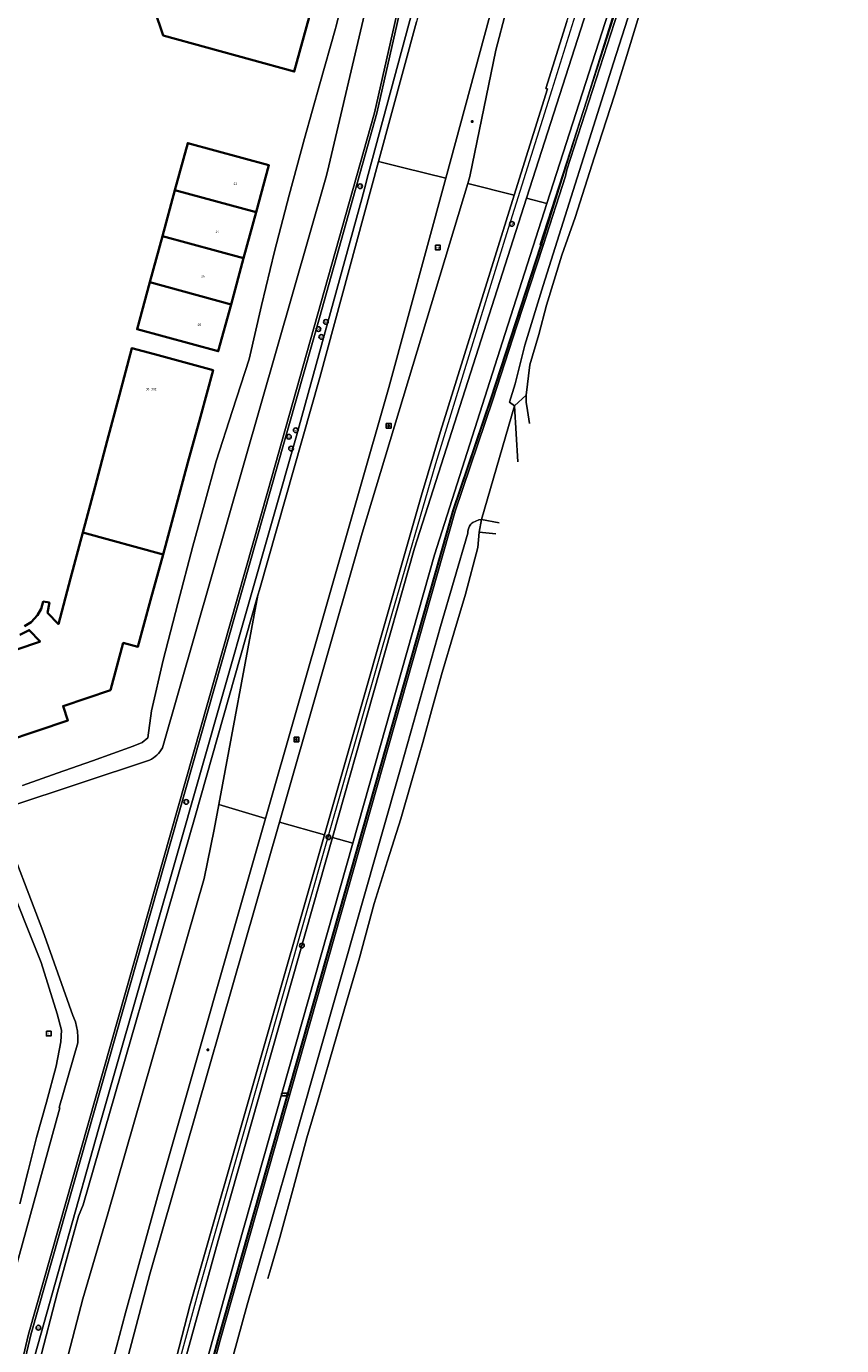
# Model space of a CAD drawing. Header units: metres. Extents: x 73718 to 76933, y 443658 to 446696.
# Tile 42 of 153: x 74917 to 75042, y 445190 to 445392. Entities that reach past the tile are written whole.
import ezdxf
from ezdxf.enums import TextEntityAlignment as Align

# ---------------------------------------------------------------- set-up
doc = ezdxf.new("R2010")
doc.units = ezdxf.units.M
for name, color, linetype, lineweight in [('B-WE-GK-BESCHOEIING-G', 130, 'GK-BESCHOEIING-SO', 18), ('B-WE-GK-KEERWAND_DAMWAND-G', 30, 'Continuous', 18), ('B-WE-GR-GRAS-GV', 60, 'Continuous', 13), ('B-WE-IE-MEUBILAIR-S', 7, 'Continuous', 25), ('B-WE-IE-MEUBILAIR_WEGMEUBILAIR-G', 7, 'Continuous', 18), ('B-WE-OG-BEBOUWING-GV', 7, 'Continuous', 35), ('B-WE-OG-BEBOUWING-T18', 10, 'Continuous', 18), ('B-WE-OG-TERREIN_ERF-GV', 7, 'Continuous', 18), ('B-WE-OG-TERREIN_OEVER-GV', 7, 'Continuous', 18), ('B-WE-OG-WATER_SLOOT-GV', 120, 'Continuous', 18), ('B-WE-OG-WEG-GV', 7, 'Continuous', 18), ('B-WE-VH-GESLOTENVERHARDING_ASFALT-GV', 10, 'Continuous', 18), ('B-WE-VH-GESLOTENVERHARDING_BETON-GV', 10, 'Continuous', 18), ('B-WE-VH-HALFVERHARDING_GRASBETONSTEEN-GV', 130, 'Continuous', 18), ('B-WE-VH-OPENVERHARDING_BETONELEMENT-GV', 30, 'Continuous', 18), ('B-WE-VH-OPENVERHARDING_BETONSTRAATSTEEN-GV', 30, 'Continuous', 18), ('B-WE-VH-OPENVERHARDING_TEGEL-GV', 30, 'Continuous', 18)]:
    doc.layers.add(name, color=color, linetype=linetype, lineweight=lineweight)
doc.styles.add('NLCS-ISO', font='NLCS-ISO.ttf')
doc.styles.add('NLCS-ISO-M200-T18', font='NLCS-ISO.ttf', dxfattribs={"height": 0.36})
doc.linetypes.add('GK-BESCHOEIING-SO', pattern='A,18,-3,[1,NLCS.SHX,S=0.6,R=0,X=0,Y=0],-3', length=24)

# ---------------------------------------------------------------- blocks, each defined once
blk = doc.blocks.new('SIE-MEUBILAIR_BORD_WEGWIJZER-SO')
at = {"flags": 128}
blk.add_lwpolyline([(-1.8, 1.8), (1.8, 1.8), (1.8, -1.8), (-1.8, -1.8)], close=True, dxfattribs=at)
at = {"style": 'NLCS-ISO'}
blk.add_text('ww', height=1.8, dxfattribs=at).set_placement((0, 0), align=Align.MIDDLE_CENTER)
blk = doc.blocks.new('SIE-MEUBILAIR_BORD_INFORMATIE-SO')
at = {"flags": 128}
blk.add_lwpolyline([(-1.8, 1.8), (1.8, 1.8), (1.8, -1.8), (-1.8, -1.8)], close=True, dxfattribs=at)
at = {"style": 'NLCS-ISO'}
blk.add_text('i', height=1.8, dxfattribs=at).set_placement((0, 0), align=Align.MIDDLE_CENTER)
blk = doc.blocks.new('SIE-MEUBILAIR_BORD_VERKEER-SO')
at = {"flags": 128}
blk.add_lwpolyline([(-1.8, 1.8), (1.8, 1.8), (1.8, -1.8), (-1.8, -1.8)], close=True, dxfattribs=at)
at = {"style": 'NLCS-ISO'}
blk.add_text('vb', height=1.8, dxfattribs=at).set_placement((0, 0), align=Align.MIDDLE_CENTER)
blk = doc.blocks.new('SIE-MEUBILAIR_KAST_TELECOM-SO')
at = {"flags": 128}
blk.add_lwpolyline([(-2, -1), (2, -1, 0.414214), (2.5, -0.5), (2.5, 0.5, 0.414214), (2, 1), (-2, 1, 0.414214), (-2.5, 0.5), (-2.5, -0.5, 0.414214)], format="xyb", close=True, dxfattribs=at)
at = {"style": 'NLCS-ISO'}
blk.add_text('TEL', height=1.8, dxfattribs=at).set_placement((0, 0), align=Align.MIDDLE_CENTER)
blk = doc.blocks.new('SIE-MEUBILAIR_PAAL_VERKEERSBORD-SO')
blk.add_circle((0, 0), 1.8)
at = {"style": 'NLCS-ISO'}
blk.add_text('vb', height=1.8, dxfattribs=at).set_placement((0, 0), align=Align.MIDDLE_CENTER)
blk = doc.blocks.new('SIE-MEUBILAIR_PAAL_LICHTMAST-SO')
for points in [[(-0.6, 0), (-1, 0)], [(-0.7, 0.7), (-0.4, 0.4)], [(0, 1), (0, 0.6)], [(0.4, 0.4), (0.7, 0.7)], [(1, 0), (0.6, 0)], [(-0.7, -0.7), (-0.4, -0.4)], [(0, -0.6), (0, -1)], [(0.4, -0.4), (0.7, -0.7)]]:
    blk.add_lwpolyline(points)
blk.add_circle((0, 0), 0.5)
blk = doc.blocks.new('SIE-MEUBILAIR_PAAL_HECTOMETER-SO')
blk.add_circle((0, 0), 1.8)
at = {"style": 'NLCS-ISO'}
blk.add_text('hm', height=1.8, dxfattribs=at).set_placement((0, 0), align=Align.MIDDLE_CENTER)
blk = doc.blocks.new('SIE-MEUBILAIR_PUT_WATERLEIDINGPUT-SO')
blk.add_circle((0, 0), 1.8)
at = {"style": 'NLCS-ISO'}
blk.add_text('W', height=1.8, dxfattribs=at).set_placement((0, 0), align=Align.MIDDLE_CENTER)

msp = doc.modelspace()

# ---------------------------------------------------------------- linework, layer by layer
at = {"layer": 'B-WE-GK-BESCHOEIING-G', "flags": 128}
for points in [[(74963.256, 445370.008), (74973.199, 445412.217), (74978.345, 445434.077)], [(74937.911, 445281.567), (74962.98, 445369.047)], [(74993.554, 445343.37), (74992.061, 445337.436), (74991.208, 445334.602), (74991.939, 445334.043)], [(74946.77, 445190.715), (74982.827, 445317.895)], [(74935.931, 445279.69), (74914.5, 445272.575)], [(74913.268, 445269.974), (74919.569, 445253.499), (74924.177, 445240.522), (74924.584, 445239.568), (74924.863, 445238.144), (74924.951, 445237.199), (74924.906, 445236.311), (74922.079, 445226.396), (74922.181, 445226.347), (74915.27, 445201.239), (74915.484, 445201.181), (74910.439, 445183.107), (74901.788, 445163.637), (74897.703, 445126.427)]]:
    msp.add_lwpolyline(points, dxfattribs=at)
at = {"layer": 'B-WE-GK-KEERWAND_DAMWAND-G', "flags": 128}
for points in [[(75042.166, 445501.047), (75007.294, 445392.858), (75000, 445370.227), (74999.783, 445369.294), (74996.356, 445358.66)], [(74970.911, 445462.392), (74971.654, 445462.468), (74972.065, 445462.51), (74986.633, 445463.999), (74987.153, 445459.367), (74985.2, 445444.066), (74970.488, 445379.007), (74954.087, 445320.955), (74917.35, 445191.627), (74911.271, 445165.921), (74905.145, 445131.335)], [(74996.356, 445358.66), (74992.32, 445346.315), (74988.61, 445334.965), (74982.827, 445317.895), (74946.77, 445190.715), (74941.743, 445171.982), (74939.633, 445158.152)]]:
    msp.add_lwpolyline(points, dxfattribs=at)
at = {"layer": 'B-WE-GR-GRAS-GV', "flags": 128}
msp.add_lwpolyline([(75024.795, 445431.096), (75023.179, 445431.202), (75020.648, 445423.946), (75018.002, 445416.117), (75016.176, 445409.939), (75014.331, 445403.699), (75012.692, 445398.783), (75011.037, 445393.818), (75009.184, 445387.801), (75007.312, 445381.724), (75004.234, 445372.221), (75001.264, 445362.934), (74999.213, 445357.156), (74996.891, 445349.489), (74995.703, 445345.008), (74994.286, 445340.352), (74993.738, 445335.69), (74993.738, 445334.539), (74993.822, 445334.014), (74994.251, 445331.339)], dxfattribs=at)
at = {"layer": 'B-WE-IE-MEUBILAIR_WEGMEUBILAIR-G', "flags": 128}
for points in [[(75041.607, 445501.626), (75015.043, 445419.504), (74996.085, 445358.746), (74988.404, 445335.234), (74982.572, 445318.018), (74946.528, 445190.854), (74941.468, 445172.053), (74939.359, 445158.202), (74939.346, 445158.119)], [(75032.917, 445496.856), (75031.869, 445493.293), (75027.773, 445477.886), (75022.056, 445456.573), (75018.761, 445445.022), (75015.196, 445433.621), (75013.29, 445427.872), (75011.351, 445422.208), (75009.253, 445416.563), (75005.152, 445405.292), (75001.256, 445394.001), (74997.678, 445382.507), (74990.48, 445359.627), (74979.832, 445325.153), (74973.128, 445302.151), (74963.206, 445267.526), (74953.328, 445232.886), (74943.442, 445198.269), (74940.207, 445186.453), (74937.324, 445175.044), (74934.703, 445163.382), (74931.167, 445145.793), (74929.176, 445133.922), (74928.566, 445129.505)]]:
    msp.add_lwpolyline(points, dxfattribs=at)
at = {"layer": 'B-WE-OG-BEBOUWING-GV', "flags": 128}
for points in [[(74936.684, 445394.821), (74938.045, 445390.849), (74958.158, 445385.323), (74964.226, 445407.409)], [(74909.062, 445280.945), (74923.396, 445285.796), (74922.658, 445287.978), (74929.934, 445290.441), (74931.907, 445297.688), (74934.145, 445297.079), (74936.091, 445304.229), (74938.006, 445311.263), (74925.693, 445314.615), (74923.813, 445307.571), (74921.944, 445300.564), (74920.292, 445302.293), (74920.559, 445303.86), (74919.613, 445304.021), (74919.302, 445302.925), (74918.765, 445301.922), (74917.748, 445300.861), (74916.761, 445300.256)], [(74916.027, 445298.919), (74917.473, 445299.65), (74919.142, 445297.903), (74919.022, 445297.862), (74904.948, 445293.099)]]:
    msp.add_lwpolyline(points, dxfattribs=at)
for points in [[(74952.297, 445363.765), (74954.256, 445370.962), (74941.799, 445374.352), (74939.84, 445367.156)], [(74952.297, 445363.765), (74939.84, 445367.156), (74937.913, 445360.076), (74950.37, 445356.685)], [(74948.443, 445349.605), (74950.37, 445356.685), (74937.913, 445360.076), (74935.986, 445352.996)], [(74948.443, 445349.605), (74935.986, 445352.996), (74934.027, 445345.8), (74946.485, 445342.411)], [(74943.751, 445332.366), (74945.697, 445339.516), (74936.7, 445341.964), (74933.24, 445342.906), (74931.33, 445335.747), (74929.451, 445328.703), (74927.572, 445321.659), (74925.693, 445314.615), (74938.006, 445311.263), (74939.921, 445318.297), (74941.836, 445325.332)]]:
    msp.add_lwpolyline(points, close=True, dxfattribs=at)
at = {"layer": 'B-WE-OG-TERREIN_ERF-GV', "flags": 128}
for points in [[(74964.226, 445407.409), (74958.158, 445385.323), (74938.045, 445390.849), (74936.684, 445394.821)], [(74916.44, 445275.792), (74921.776, 445277.69), (74927.166, 445279.607), (74933.43, 445281.839), (74934.797, 445282.415), (74935.661, 445283.135), (74936.237, 445287.238), (74938.037, 445295.013), (74940.294, 445303.716), (74942.573, 445312.507), (74944.363, 445318.989), (74946.172, 445325.537), (74948.679, 445333.345), (74951.211, 445341.232), (74953.145, 445349.434), (74955.099, 445357.718), (74957.391, 445366.349), (74959.706, 445375.068), (74962.07, 445383.449), (74964.458, 445391.914), (74964.513, 445392.126), (74967.005, 445401.81)], [(74916.761, 445300.256), (74917.748, 445300.861), (74918.765, 445301.922), (74919.302, 445302.925), (74919.613, 445304.021), (74920.559, 445303.86), (74920.292, 445302.293), (74921.944, 445300.564), (74923.813, 445307.571), (74925.693, 445314.615), (74927.572, 445321.659), (74929.451, 445328.703), (74931.33, 445335.747), (74933.24, 445342.906), (74936.7, 445341.964), (74945.697, 445339.516), (74943.751, 445332.366), (74941.836, 445325.332), (74939.921, 445318.297), (74938.006, 445311.263), (74936.091, 445304.229), (74934.145, 445297.079), (74931.907, 445297.688), (74929.934, 445290.441), (74922.658, 445287.978), (74923.396, 445285.796), (74909.062, 445280.945)], [(74989.075, 445314.436), (74986.521, 445314.645), (74986.304, 445312.297), (74984.432, 445305.17), (74982.641, 445299.189), (74980.832, 445293.147), (74979.364, 445287.81), (74977.881, 445282.42), (74976.198, 445276.582), (74974.497, 445270.686), (74972.455, 445264.239), (74970.393, 445257.727), (74968.162, 445249.377), (74965.858, 445241.529), (74963.482, 445233.394), (74961.799, 445227.592), (74960.099, 445221.732), (74958.022, 445214.139), (74955.923, 445206.47), (74954.387, 445201.196), (74954.089, 445200.171)], [(74904.948, 445293.099), (74919.022, 445297.862), (74919.142, 445297.903), (74917.473, 445299.65), (74916.027, 445298.919)], [(74916.008, 445211.648), (74917.297, 445216.698), (74918.599, 445221.798), (74920.103, 445227.242), (74921.623, 445232.741), (74922.343, 445236.484), (74922.415, 445238.284), (74921.767, 445240.804), (74919.319, 445248.651), (74917.063, 445254.274), (74914.784, 445259.954)]]:
    msp.add_lwpolyline(points, dxfattribs=at)
msp.add_lwpolyline([(74946.485, 445342.411), (74934.027, 445345.8), (74935.986, 445352.996), (74937.913, 445360.076), (74939.84, 445367.156), (74941.799, 445374.352), (74954.256, 445370.962), (74952.297, 445363.765), (74950.37, 445356.685), (74948.443, 445349.605)], close=True, dxfattribs=at)
at = {"layer": 'B-WE-OG-TERREIN_OEVER-GV', "flags": 128}
for points in [[(74962.98, 445369.047), (74963.256, 445370.008), (74973.199, 445412.217), (74978.345, 445434.077), (74978.019, 445434.254)], [(75016.299, 445415.248), (75007.142, 445386.679), (74996.329, 445352.5), (74993.554, 445343.37), (74992.061, 445337.436), (74991.208, 445334.602), (74991.939, 445334.043), (74993.738, 445335.69), (74994.286, 445340.352), (74995.703, 445345.008), (74996.891, 445349.489), (74999.213, 445357.156), (75001.264, 445362.934), (75004.234, 445372.221), (75007.312, 445381.724), (75009.184, 445387.801), (75011.037, 445393.818)], [(74967.005, 445401.81), (74964.513, 445392.126), (74964.458, 445391.914), (74962.07, 445383.449), (74959.706, 445375.068), (74957.391, 445366.349), (74955.099, 445357.718), (74953.145, 445349.434), (74951.211, 445341.232), (74948.679, 445333.345), (74946.172, 445325.537), (74944.363, 445318.989), (74942.573, 445312.507), (74940.294, 445303.716), (74938.037, 445295.013), (74936.237, 445287.238), (74935.661, 445283.135), (74934.797, 445282.415), (74933.43, 445281.839), (74927.166, 445279.607), (74921.776, 445277.69), (74916.44, 445275.792)], [(74937.911, 445281.567), (74962.98, 445369.047)], [(74994.251, 445331.339), (74993.822, 445334.014), (74993.738, 445334.539), (74993.738, 445335.69), (74991.939, 445334.043), (74992.452, 445325.465)], [(74974.497, 445270.686), (74976.198, 445276.582), (74977.881, 445282.42), (74979.364, 445287.81), (74980.832, 445293.147), (74982.641, 445299.189), (74984.432, 445305.17), (74986.304, 445312.297), (74986.521, 445314.645), (74986.866, 445316.587), (74986.486, 445316.543), (74985.562, 445316.151)], [(74989.583, 445316.093), (74986.866, 445316.587), (74986.521, 445314.645), (74989.075, 445314.436)], [(74984.77, 445314.501), (74980.581, 445300.216), (74974.597, 445278.9), (74958.709, 445223.112), (74950.902, 445196.137), (74945.906, 445177.908), (74945.693, 445176.806), (74945.543, 445174.825), (74948.478, 445159.451), (74955.751, 445124.586), (74956.876, 445119.126), (74957.327, 445118.509), (74957.762, 445118.241), (74958.4, 445118.503), (74958.036, 445119.9), (74957.671, 445121.297), (74955.995, 445129.871), (74953.979, 445139.662), (74953.311, 445142.781), (74953.31, 445142.785)], [(74914.5, 445272.575), (74935.931, 445279.69)], [(74915.27, 445201.239), (74922.181, 445226.347), (74922.079, 445226.396), (74924.906, 445236.311), (74924.951, 445237.199), (74924.863, 445238.144), (74924.584, 445239.568), (74924.177, 445240.522), (74919.569, 445253.499), (74913.268, 445269.974)], [(74954.089, 445200.171), (74954.387, 445201.196), (74955.923, 445206.47), (74958.022, 445214.139), (74960.099, 445221.732), (74961.799, 445227.592), (74963.482, 445233.394), (74965.858, 445241.529), (74968.162, 445249.377), (74970.393, 445257.727), (74972.455, 445264.239), (74974.497, 445270.686)], [(74914.784, 445259.954), (74917.063, 445254.274), (74919.319, 445248.651), (74921.767, 445240.804), (74922.415, 445238.284), (74922.343, 445236.484), (74921.623, 445232.741), (74920.103, 445227.242), (74918.599, 445221.798), (74917.297, 445216.698), (74916.008, 445211.648)]]:
    msp.add_lwpolyline(points, dxfattribs=at)
at = {"layer": 'B-WE-OG-TERREIN_OEVER-GV'}
for points in [[(74985.562, 445316.151, 0.1466232), (74985.029, 445315.566)], [(74985.029, 445315.566, 0.1042266), (74984.77, 445314.501)], [(74935.931, 445279.69, 0.1604769), (74937.911, 445281.567)]]:
    msp.add_lwpolyline(points, format="xyb", dxfattribs=at)
at = {"layer": 'B-WE-OG-WATER_SLOOT-GV', "flags": 128}
for points in [[(74913.268, 445269.974), (74919.569, 445253.499), (74924.177, 445240.522), (74924.584, 445239.568), (74924.863, 445238.144), (74924.951, 445237.199), (74924.906, 445236.311), (74922.079, 445226.396), (74922.181, 445226.347), (74915.27, 445201.239), (74915.484, 445201.181), (74910.439, 445183.107), (74901.788, 445163.637), (74897.703, 445126.427), (74897.676, 445126.181), (74897.489, 445124.473), (74903.7, 445123.388), (74905.01, 445131.348), (74905.145, 445131.335), (74911.271, 445165.921), (74917.35, 445191.627), (74954.087, 445320.955), (74970.488, 445379.007), (74985.2, 445444.066)], [(74978.019, 445434.254), (74978.345, 445434.077), (74973.199, 445412.217), (74963.256, 445370.008), (74962.98, 445369.047), (74937.911, 445281.567)], [(74985.562, 445316.151), (74986.486, 445316.543), (74986.866, 445316.587), (74991.939, 445334.043), (74991.208, 445334.602), (74992.061, 445337.436), (74993.554, 445343.37), (74996.329, 445352.5), (75007.142, 445386.679), (75016.299, 445415.248)], [(75007.294, 445392.858), (75000, 445370.227), (74999.783, 445369.294), (74996.356, 445358.66), (74992.32, 445346.315), (74988.61, 445334.965), (74982.827, 445317.895), (74946.77, 445190.715), (74941.743, 445171.982), (74939.633, 445158.152)], [(74992.452, 445325.465), (74991.939, 445334.043), (74986.866, 445316.587)], [(74986.866, 445316.587), (74989.583, 445316.093)], [(74958.323, 445114.567), (74958.217, 445115.263), (74957.762, 445118.241), (74957.327, 445118.509), (74956.876, 445119.126), (74955.751, 445124.586), (74948.478, 445159.451), (74945.543, 445174.825), (74945.693, 445176.806), (74945.906, 445177.908), (74950.902, 445196.137), (74958.709, 445223.112), (74974.597, 445278.9), (74980.581, 445300.216), (74984.77, 445314.501)], [(74935.931, 445279.69), (74914.5, 445272.575)]]:
    msp.add_lwpolyline(points, dxfattribs=at)
at = {"layer": 'B-WE-OG-WATER_SLOOT-GV'}
for points in [[(74985.029, 445315.566, -0.1466232), (74985.562, 445316.151)], [(74984.77, 445314.501, -0.1042266), (74985.029, 445315.566)], [(74937.911, 445281.567, -0.1604769), (74935.931, 445279.69)]]:
    msp.add_lwpolyline(points, format="xyb", dxfattribs=at)
at = {"layer": 'B-WE-OG-WEG-GV', "flags": 128}
for points in [[(74941.387, 445172.08), (74946.428, 445190.802), (74982.464, 445318.01), (74988.278, 445335.086), (74996.005, 445358.771), (74995.907, 445358.805), (75000, 445371.413), (75041.824, 445501.154)], [(74985.548, 445443.952), (74970.831, 445378.935), (74962.002, 445347.522), (74957.306, 445330.986), (74956.699, 445328.849), (74917.704, 445191.535), (74911.608, 445165.85), (74905.491, 445131.277), (74905.699, 445131.246), (74905.617, 445130.677), (74906.679, 445130.492), (74909.124, 445144.921), (74911.952, 445159.825), (74914.405, 445171.578), (74918.396, 445188.508), (74928.09, 445223.075), (74930.859, 445232.753), (74940.003, 445264.705), (74958.473, 445329.445), (74968.498, 445365.809), (74968.913, 445367.318), (74969.513, 445369.537), (74978.09, 445401.316)], [(74938.794, 445178.243), (74946.468, 445205.997), (74964, 445267.842), (74976.583, 445312.229), (74993.811, 445365.887), (75006.746, 445406.176)], [(75009.877, 445405.275), (74996.938, 445365.11), (74990.103, 445343.891), (74979.655, 445311.177), (74967.121, 445266.945), (74949.555, 445204.959), (74941.909, 445177.355)], [(75000, 445393.021), (74996.775, 445382.714), (74996.997, 445382.661), (74991.906, 445366.361), (74980.576, 445330.087), (74977.692, 445320.342), (74962.783, 445268.237), (74942.103, 445195.961), (74937.245, 445177.184)]]:
    msp.add_lwpolyline(points, dxfattribs=at)
at = {"layer": 'B-WE-VH-GESLOTENVERHARDING_ASFALT-GV', "flags": 128}
msp.add_lwpolyline([(74990.267, 445443.655), (74976.924, 445392.954), (74971.093, 445371.535), (74974.979, 445370.569), (74981.401, 445368.972), (74997.756, 445429.208), (75005.352, 445457.705)], dxfattribs=at)
for points in [[(75017.886, 445443.172), (75019.729, 445449.621), (75020.861, 445453.852), (75007.149, 445457.259), (75003.389, 445442.979), (74989.069, 445388.603), (74985.092, 445369.207), (74984.769, 445368.135), (74991.906, 445366.361), (74996.997, 445382.661), (74996.775, 445382.714), (75000, 445393.021), (75002.196, 445399.732), (75007.568, 445414.438), (75012.719, 445427.807)], [(74972.682, 445336.861), (74981.401, 445368.972), (74974.979, 445370.569), (74971.093, 445371.535), (74962.067, 445338.384), (74952.806, 445305.813), (74952.579, 445305.014), (74946.551, 445272.867), (74953.76, 445270.752)], [(74977.692, 445320.342), (74980.576, 445330.087), (74991.906, 445366.361), (74984.769, 445368.135), (74968.597, 445314.512), (74955.869, 445270.158), (74962.783, 445268.237)], [(74944.323, 445261.552), (74945.841, 445269.078), (74946.551, 445272.867), (74952.579, 445305.014), (74942.876, 445270.89), (74925.772, 445211.462), (74925.036, 445209.726), (74921.813, 445198.091), (74918.996, 445187.243), (74917.65, 445181.646), (74921.55, 445180.758), (74922.873, 445186.262), (74925.673, 445197.042), (74929.549, 445210.122)], [(74953.76, 445270.752), (74946.551, 445272.867), (74945.841, 445269.078), (74944.323, 445261.552), (74929.549, 445210.122), (74925.673, 445197.042), (74922.873, 445186.262), (74921.55, 445180.758), (74928.097, 445179.267), (74932.222, 445194.898), (74937.404, 445213.607)], [(74962.783, 445268.237), (74955.869, 445270.158), (74935.972, 445200.825), (74930.166, 445178.796), (74937.245, 445177.184), (74942.103, 445195.961)]]:
    msp.add_lwpolyline(points, close=True, dxfattribs=at)
at = {"layer": 'B-WE-VH-GESLOTENVERHARDING_BETON-GV', "flags": 128}
for points in [[(74985.2, 445444.066), (74970.488, 445379.007), (74954.087, 445320.955), (74917.35, 445191.627), (74911.271, 445165.921)], [(74911.608, 445165.85), (74917.704, 445191.535), (74956.699, 445328.849), (74957.306, 445330.986), (74962.002, 445347.522), (74970.831, 445378.935), (74985.548, 445443.952)]]:
    msp.add_lwpolyline(points, dxfattribs=at)
msp.add_lwpolyline([(74996.356, 445358.66), (74996.085, 445358.746), (74996.005, 445358.771), (74988.278, 445335.086), (74982.464, 445318.01), (74946.428, 445190.802), (74941.387, 445172.08), (74939.301, 445158.212), (74939.359, 445158.202), (74939.633, 445158.152), (74941.743, 445171.982), (74946.77, 445190.715), (74982.827, 445317.895), (74988.61, 445334.965), (74992.32, 445346.315)], close=True, dxfattribs=at)
at = {"layer": 'B-WE-VH-HALFVERHARDING_GRASBETONSTEEN-GV', "flags": 128}
for points in [[(74978.09, 445401.316), (74969.513, 445369.537), (74968.913, 445367.318), (74968.498, 445365.809), (74958.473, 445329.445), (74940.003, 445264.705), (74930.859, 445232.753), (74928.09, 445223.075), (74918.396, 445188.508), (74914.405, 445171.578)], [(74913.835, 445164.824), (74917.65, 445181.646), (74918.996, 445187.243), (74921.813, 445198.091), (74925.036, 445209.726), (74925.772, 445211.462), (74942.876, 445270.89), (74952.579, 445305.014), (74952.806, 445305.813), (74962.067, 445338.384), (74971.093, 445371.535), (74976.924, 445392.954)]]:
    msp.add_lwpolyline(points, dxfattribs=at)
at = {"layer": 'B-WE-VH-OPENVERHARDING_BETONELEMENT-GV', "flags": 128}
msp.add_lwpolyline([(74995.907, 445358.805), (74996.005, 445358.771), (74996.085, 445358.746), (74996.356, 445358.66), (74999.783, 445369.294), (75000, 445370.227), (75007.294, 445392.858), (75012.822, 445410.007), (75042.166, 445501.047), (75041.824, 445501.154), (75000, 445371.413)], close=True, dxfattribs=at)
at = {"layer": 'B-WE-VH-OPENVERHARDING_BETONSTRAATSTEEN-GV', "flags": 128}
for points in [[(74984.769, 445368.135), (74985.092, 445369.207), (74989.069, 445388.603), (75003.389, 445442.979), (75007.149, 445457.259), (75016.932, 445494.411), (75017.311, 445495.847), (75018.875, 445501.79)], [(74997.756, 445429.208), (74981.401, 445368.972), (74972.682, 445336.861), (74953.76, 445270.752), (74937.404, 445213.607), (74932.222, 445194.898), (74928.097, 445179.267)], [(74930.166, 445178.796), (74935.972, 445200.825), (74955.869, 445270.158), (74968.597, 445314.512), (74984.769, 445368.135)]]:
    msp.add_lwpolyline(points, dxfattribs=at)
at = {"layer": 'B-WE-VH-OPENVERHARDING_TEGEL-GV', "flags": 128}
for points in [[(75025.427, 445452.538), (75022.262, 445453.254), (75021.024, 445449.335), (75011.816, 445420.805), (75006.746, 445406.176), (74993.811, 445365.887), (74996.938, 445365.11), (75009.877, 445405.275), (75014.885, 445419.726), (75024.12, 445448.364)], [(74964, 445267.842), (74967.121, 445266.945), (74979.655, 445311.177), (74990.103, 445343.891), (74996.938, 445365.11), (74993.811, 445365.887), (74976.583, 445312.229)], [(74967.121, 445266.945), (74964, 445267.842), (74946.468, 445205.997), (74938.794, 445178.243), (74938.557, 445176.946), (74941.73, 445176.369), (74941.909, 445177.355), (74949.555, 445204.959)]]:
    msp.add_lwpolyline(points, close=True, dxfattribs=at)

# ---------------------------------------------------------------- block references
at = {"layer": 'B-WE-IE-MEUBILAIR-S', "xscale": 0.2, "yscale": 0.2, "zscale": 0.2}
for name, p in [('SIE-MEUBILAIR_PAAL_LICHTMAST-SO', (74985.473, 445377.646)), ('SIE-MEUBILAIR_PAAL_HECTOMETER-SO', (74968.258, 445367.729)), ('SIE-MEUBILAIR_PAAL_HECTOMETER-SO', (74991.56, 445361.954)), ('SIE-MEUBILAIR_BORD_WEGWIJZER-SO', (74980.168, 445358.358)), ('SIE-MEUBILAIR_BORD_VERKEER-SO', (74980.168, 445358.358)), ('SIE-MEUBILAIR_PUT_WATERLEIDINGPUT-SO', (74963.007, 445346.919)), ('SIE-MEUBILAIR_PUT_WATERLEIDINGPUT-SO', (74961.868, 445345.828)), ('SIE-MEUBILAIR_PUT_WATERLEIDINGPUT-SO', (74962.305, 445344.618)), ('SIE-MEUBILAIR_PUT_WATERLEIDINGPUT-SO', (74958.369, 445330.312)), ('SIE-MEUBILAIR_BORD_WEGWIJZER-SO', (74972.64, 445330.984)), ('SIE-MEUBILAIR_PAAL_LICHTMAST-SO', (74972.64, 445330.984)), ('SIE-MEUBILAIR_PUT_WATERLEIDINGPUT-SO', (74957.321, 445329.311)), ('SIE-MEUBILAIR_PUT_WATERLEIDINGPUT-SO', (74957.673, 445327.485)), ('SIE-MEUBILAIR_BORD_WEGWIJZER-SO', (74958.47, 445282.87)), ('SIE-MEUBILAIR_PAAL_LICHTMAST-SO', (74958.47, 445282.87)), ('SIE-MEUBILAIR_PAAL_HECTOMETER-SO', (74941.563, 445273.284)), ('SIE-MEUBILAIR_PAAL_HECTOMETER-SO', (74963.402, 445267.863)), ('SIE-MEUBILAIR_PAAL_VERKEERSBORD-SO', (74959.327, 445251.246)), ('SIE-MEUBILAIR_BORD_INFORMATIE-SO', (74920.466, 445237.754)), ('SIE-MEUBILAIR_PAAL_LICHTMAST-SO', (74944.904, 445235.254)), ('SIE-MEUBILAIR_KAST_TELECOM-SO', (74956.694, 445228.399)), ('SIE-MEUBILAIR_PAAL_VERKEERSBORD-SO', (74918.874, 445192.634))]:
    msp.add_blockref(name, p, dxfattribs=at)

# ---------------------------------------------------------------- texts
at = {"layer": 'B-WE-OG-BEBOUWING-T18', "style": 'NLCS-ISO-M200-T18'}
for s, p in [('22', (74949.109, 445368.104)), ('24', (74946.354, 445360.755)), ('26', (74944.15, 445353.954)), ('28', (74943.599, 445346.48)), ('30-30E', (74936.189, 445336.61))]:
    msp.add_text(s, height=0.36, dxfattribs=at).set_placement(p, align=Align.MIDDLE)

doc.saveas('drawing.dxf')
